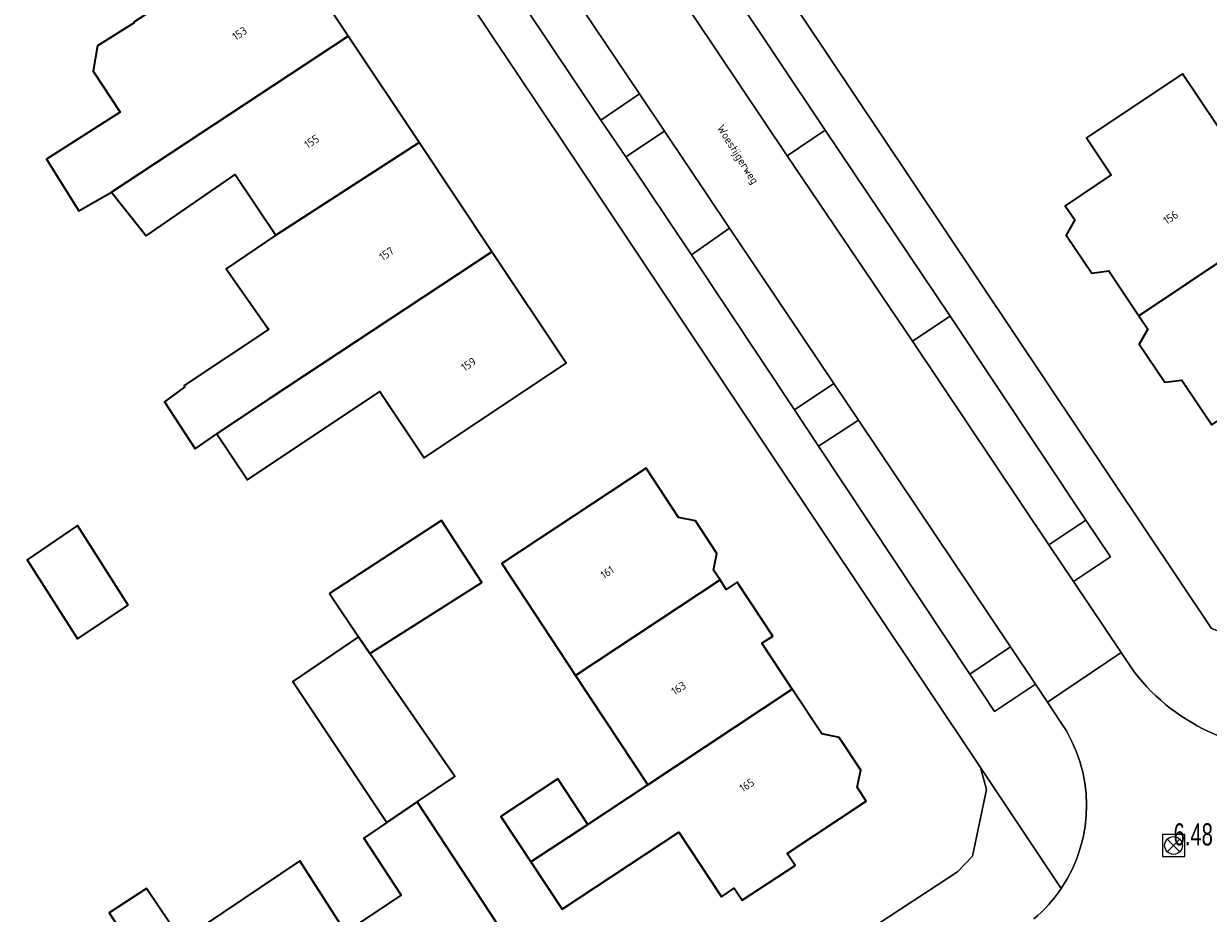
# Model space of a CAD drawing. Header units: metres. Extents: x 154991 to 155595, y 461305 to 461800.
# Tile 26 of 88: x 155057 to 155110, y 461647 to 461687. Entities that reach past the tile are written whole.
import ezdxf
from ezdxf.enums import TextEntityAlignment as Align

# ---------------------------------------------------------------- set-up
doc = ezdxf.new("R2010")
doc.units = ezdxf.units.M
for name, color, linetype, lineweight in [('B-WE-GR-GROENVOORZIENING-GV', 80, 'Continuous', 18), ('B-WE-OG-BEBOUWING-GV', 7, 'Continuous', 35), ('B-WE-OG-BEBOUWING-T18', 10, 'Continuous', 18), ('B-WE-OG-TERREIN_ERF-GV', 7, 'Continuous', 18), ('B-WE-OG-TOPOGRAFIE-T18', 10, 'Continuous', 18), ('B-WE-VH-VERHARDING_STRAATBAKSTEEN-GV', 252, 'Continuous', 18), ('B-WE-VH-VERHARDING_TEGEL-GV', 252, 'Continuous', 18)]:
    doc.layers.add(name, color=color, linetype=linetype, lineweight=lineweight)
doc.layers.add('RIOOLPUT', color=1, linetype='Continuous')
doc.styles.add('NLCS-ISO-M200-T18', font='NLCS-ISO.ttf', dxfattribs={"height": 0.36})

# ---------------------------------------------------------------- blocks, each defined once
blk = doc.blocks.new('RIOOLPUT', base_point=(155111.642364, 461649.747199))
at = {"layer": 'RIOOLPUT'}
blk.add_polyline3d([(155111.142364, 461650.247199, 0), (155111.142364, 461649.247199, 0), (155112.142364, 461649.247199, 0), (155112.142364, 461650.247199, 0)], close=True, dxfattribs=at)
for points in [[(155111.359522, 461650.030042, 0), (155111.925207, 461649.464357, 0)], [(155111.360446, 461649.465282, 0), (155111.926259, 461650.031094, 0)]]:
    blk.add_polyline3d(points, dxfattribs=at)
blk.add_circle((155111.642364, 461649.747199), 0.4, dxfattribs=at)

msp = doc.modelspace()

# ---------------------------------------------------------------- linework, layer by layer
at = {"layer": 'B-WE-GR-GROENVOORZIENING-GV', "flags": 128}
for points in [[(155084.587, 461684.211), (155082.852, 461683.033), (155083.976, 461681.387), (155085.712, 461682.541)], [(155094.442, 461669.525), (155093.345, 461671.173), (155091.57, 461669.993), (155092.644, 461668.347)], [(155103.015, 461663.907), (155104.119, 461662.264), (155105.789, 461663.368), (155104.677, 461665.03)], [(155099.458, 461658.096), (155100.566, 461656.411), (155102.406, 461657.645), (155101.289, 461659.323)]]:
    msp.add_lwpolyline(points, close=True, dxfattribs=at)
at = {"layer": 'B-WE-OG-BEBOUWING-GV', "flags": 128}
for points in [[(155060.837, 461679.791), (155071.487, 461686.816), (155068.282, 461691.627), (155061.84, 461687.437), (155061.859, 461687.408), (155060.205, 461686.372), (155060.016, 461685.237), (155061.228, 461683.393), (155057.908, 461681.282), (155059.369, 461678.944)], [(155074.681, 461682.02), (155071.487, 461686.816), (155060.837, 461679.791), (155062.393, 461677.817), (155066.407, 461680.58), (155068.224, 461677.853)], [(155107.068, 461674.223), (155113.456, 461678.495), (155113.54, 461678.369), (155118.446, 461681.65), (155116.988, 461683.831), (155112.082, 461680.55), (155109.025, 461685.121), (155104.702, 461682.231), (155105.818, 461680.563), (155103.752, 461679.181), (155104.18, 461678.54), (155103.79, 461677.861), (155104.941, 461676.142), (155105.715, 461676.245)], [(155065.57, 461668.917), (155067.974, 461670.514), (155077.955, 461677.106), (155074.681, 461682.02), (155068.224, 461677.853), (155066.002, 461676.335), (155067.822, 461673.725), (155067.904, 461673.607), (155064.111, 461671.079), (155064.138, 461671.025), (155063.219, 461670.35), (155064.597, 461668.241)], [(155113.54, 461678.369), (155113.456, 461678.495), (155107.068, 461674.223), (155107.468, 461673.625), (155107.079, 461672.95), (155108.23, 461671.23), (155109, 461671.333), (155110.348, 461669.318), (155120.952, 461676.41), (155119.841, 461678.071), (155117.414, 461676.448), (155117.268, 461676.666), (155115.48, 461675.47)], [(155077.955, 461677.106), (155067.974, 461670.514), (155065.57, 461668.917), (155066.961, 461666.842), (155072.907, 461670.822), (155074.9, 461667.83), (155081.296, 461672.09)], [(155088.216, 461662.331), (155087.922, 461662.775), (155088.079, 461663.524), (155087.112, 461664.988), (155086.354, 461665.148), (155084.89, 461667.361), (155078.394, 461663.067), (155081.72, 461658.036)], [(155061.587, 461661.195), (155059.305, 461664.779), (155057.035, 461663.239), (155059.305, 461659.682)], [(155070.651, 461661.725), (155070.743, 461661.587), (155071.954, 461659.777), (155072.465, 461659.013), (155077.499, 461662.222), (155075.679, 461665.014)], [(155084.974, 461653.114), (155091.47, 461657.409), (155090.102, 461659.478), (155090.598, 461659.806), (155088.994, 461662.232), (155088.498, 461661.904), (155088.216, 461662.331), (155081.72, 461658.036)], [(155072.465, 461659.013), (155071.954, 461659.777), (155069.002, 461657.757), (155073.222, 461651.406), (155074.591, 461652.335), (155076.287, 461653.486)], [(155091.47, 461657.409), (155084.974, 461653.114), (155082.269, 461651.326), (155079.711, 461649.635), (155081.117, 461647.513), (155086.359, 461650.978), (155088.28, 461648.071), (155088.859, 461648.454), (155089.22, 461647.909), (155091.591, 461649.477), (155091.231, 461650.022), (155094.796, 461652.378), (155094.385, 461652.999), (155094.547, 461653.769), (155093.579, 461655.233), (155092.8, 461655.397)], [(155079.711, 461649.635), (155082.269, 461651.326), (155080.915, 461653.374), (155078.356, 461651.681)], [(155075.355, 461640.026), (155075.805, 461640.321), (155076.556, 461640.144), (155078.061, 461641.131), (155078.2, 461641.891), (155080.465, 461643.376), (155074.591, 461652.335), (155073.222, 461651.406), (155072.189, 461650.705), (155073.867, 461648.133), (155071.37, 461646.473), (155071.201, 461646.361)], [(155071.37, 461646.473), (155069.317, 461649.679), (155064.133, 461646.199), (155070.337, 461636.736), (155072.453, 461638.123), (155073.204, 461637.946), (155074.71, 461638.933), (155074.848, 461639.694), (155075.355, 461640.026), (155071.201, 461646.361)], [(155061.209, 461639.715), (155065.319, 461633.446), (155065.816, 461633.772), (155066.567, 461633.595), (155068.073, 461634.582), (155068.211, 461635.343), (155070.337, 461636.736), (155064.133, 461646.199), (155063.982, 461646.098), (155062.417, 461648.433), (155060.737, 461647.342), (155062.452, 461644.702), (155062.078, 461644.451), (155064.008, 461641.577)]]:
    msp.add_lwpolyline(points, close=True, dxfattribs=at)
at = {"layer": 'B-WE-OG-TERREIN_ERF-GV', "flags": 128}
for points in [[(155043.807, 461613.126), (155082.816, 461638.676), (155093.633, 461645.746), (155098.895, 461649.193), (155099.584, 461649.898), (155100.211, 461652.892), (155099.937, 461653.894), (155090.188, 461668.485), (155081.251, 461681.912), (155065.597, 461705.31), (155056.886, 461718.262)], [(155086.069, 461696.45), (155095.448, 461682.404), (155110.324, 461660.146), (155112.996, 461659.157), (155115.979, 461658.72), (155128.105, 461663.742), (155128.002, 461663.992), (155129.864, 461664.756), (155120.058, 461687.931), (155140.614, 461696.454), (155137.799, 461703.545), (155139.032, 461704.047), (155138.123, 461706.277)], [(155068.282, 461691.627), (155071.487, 461686.816), (155074.681, 461682.02), (155077.955, 461677.106), (155081.296, 461672.09), (155074.9, 461667.83), (155072.907, 461670.822), (155066.961, 461666.842), (155065.57, 461668.917), (155064.597, 461668.241), (155063.219, 461670.35), (155064.138, 461671.025), (155064.111, 461671.079), (155067.904, 461673.607), (155067.822, 461673.725), (155066.002, 461676.335), (155068.224, 461677.853), (155066.407, 461680.58), (155062.393, 461677.817), (155060.837, 461679.791), (155059.369, 461678.944), (155057.908, 461681.282), (155061.228, 461683.393), (155060.016, 461685.237), (155060.205, 461686.372), (155061.859, 461687.408)], [(155110.348, 461669.318), (155109, 461671.333), (155108.23, 461671.23), (155107.079, 461672.95), (155107.468, 461673.625), (155107.068, 461674.223), (155105.715, 461676.245), (155104.941, 461676.142), (155103.79, 461677.861), (155104.18, 461678.54), (155103.752, 461679.181), (155105.818, 461680.563), (155104.702, 461682.231), (155109.025, 461685.121), (155112.082, 461680.55)], [(155064.133, 461646.199), (155069.317, 461649.679), (155071.37, 461646.473), (155073.867, 461648.133), (155072.189, 461650.705), (155073.222, 461651.406), (155069.002, 461657.757), (155071.954, 461659.777), (155070.743, 461661.587), (155070.651, 461661.725), (155075.679, 461665.014), (155077.499, 461662.222), (155072.465, 461659.013), (155076.287, 461653.486), (155074.591, 461652.335), (155080.465, 461643.376)], [(155062.452, 461644.702), (155060.737, 461647.342), (155062.417, 461648.433), (155063.982, 461646.098)]]:
    msp.add_lwpolyline(points, dxfattribs=at)
for points in [[(155081.72, 461658.036), (155078.394, 461663.067), (155084.89, 461667.361), (155086.354, 461665.148), (155087.112, 461664.988), (155088.079, 461663.524), (155087.922, 461662.775), (155088.216, 461662.331), (155088.498, 461661.904), (155088.994, 461662.232), (155090.598, 461659.806), (155090.102, 461659.478), (155091.47, 461657.409), (155092.8, 461655.397), (155093.579, 461655.233), (155094.547, 461653.769), (155094.385, 461652.999), (155094.796, 461652.378), (155091.231, 461650.022), (155091.591, 461649.477), (155089.22, 461647.909), (155088.859, 461648.454), (155088.28, 461648.071), (155086.359, 461650.978), (155081.117, 461647.513), (155079.711, 461649.635), (155078.356, 461651.681), (155080.915, 461653.374), (155082.269, 461651.326), (155084.974, 461653.114)], [(155061.587, 461661.195), (155059.305, 461659.682), (155057.035, 461663.239), (155059.305, 461664.779)]]:
    msp.add_lwpolyline(points, close=True, dxfattribs=at)
at = {"layer": 'B-WE-VH-VERHARDING_STRAATBAKSTEEN-GV', "flags": 128}
for points in [[(155082.852, 461683.033), (155084.587, 461684.211), (155081.035, 461689.519), (155077.757, 461694.42), (155076.018, 461693.263)], [(155093.345, 461671.173), (155094.442, 461669.525), (155101.289, 461659.323), (155102.406, 461657.645), (155102.953, 461656.824), (155106.265, 461659.072), (155104.119, 461662.264), (155103.015, 461663.907), (155096.87, 461673.089), (155091.245, 461681.427), (155084.972, 461690.805), (155084.344, 461691.746), (155081.035, 461689.519), (155084.587, 461684.211), (155085.712, 461682.541), (155088.642, 461678.166)], [(155091.245, 461681.427), (155092.947, 461682.581), (155086.691, 461691.954), (155084.972, 461690.805)], [(155088.642, 461678.166), (155085.712, 461682.541), (155083.976, 461681.387), (155086.928, 461676.964)], [(155092.947, 461682.581), (155091.245, 461681.427), (155096.87, 461673.089), (155098.574, 461674.207)], [(155091.57, 461669.993), (155093.345, 461671.173), (155088.642, 461678.166), (155086.928, 461676.964)], [(155096.87, 461673.089), (155103.015, 461663.907), (155104.677, 461665.03), (155098.574, 461674.207)], [(155101.289, 461659.323), (155094.442, 461669.525), (155092.644, 461668.347), (155099.458, 461658.096)]]:
    msp.add_lwpolyline(points, close=True, dxfattribs=at)
msp.add_lwpolyline([(155106.852, 461658.198), (155106.265, 461659.072), (155102.953, 461656.824), (155103.524, 461655.965)], dxfattribs=at)
at = {"layer": 'B-WE-VH-VERHARDING_STRAATBAKSTEEN-GV'}
for points in [[(155114.986, 461654.742, -0.264211), (155106.852, 461658.198)], [(155103.524, 461655.965, -0.308846), (155103.567, 461648.437)], [(155103.567, 461648.437, -0.069123), (155102.343, 461647.072)]]:
    msp.add_lwpolyline(points, format="xyb", dxfattribs=at)
at = {"layer": 'B-WE-VH-VERHARDING_TEGEL-GV', "flags": 128}
for points in [[(155041.726, 461769.847), (155034.803, 461765.513), (155035.895, 461764.014), (155048.374, 461747.02), (155052.647, 461741.176), (155053.793, 461739.662), (155058.539, 461733.185), (155063.155, 461726.892), (155064.281, 461725.285), (155067.323, 461720.893), (155068.449, 461719.233), (155073.536, 461711.694), (155076.484, 461707.265), (155077.595, 461705.602), (155085.574, 461693.63), (155086.691, 461691.954), (155092.947, 461682.581), (155098.574, 461674.207), (155104.677, 461665.03), (155105.789, 461663.368), (155104.119, 461662.264), (155106.265, 461659.072), (155106.852, 461658.198)], [(155103.524, 461655.965), (155102.953, 461656.824), (155102.406, 461657.645), (155100.566, 461656.411), (155099.458, 461658.096), (155092.644, 461668.347), (155091.57, 461669.993), (155086.928, 461676.964), (155083.976, 461681.387), (155082.852, 461683.033), (155076.018, 461693.263), (155074.897, 461694.938), (155070.786, 461701.095), (155067.852, 461705.454), (155066.725, 461707.125), (155060.962, 461715.756), (155059.491, 461717.917), (155058.361, 461719.563), (155056.582, 461722.153)], [(155056.886, 461718.262), (155065.597, 461705.31), (155081.251, 461681.912), (155090.188, 461668.485), (155099.937, 461653.894), (155103.567, 461648.437)], [(155128.003, 461663.992), (155128.002, 461663.992), (155128.105, 461663.742), (155115.979, 461658.72), (155112.996, 461659.157), (155110.324, 461660.146), (155095.448, 461682.404), (155086.069, 461696.45)], [(155103.567, 461648.437), (155099.937, 461653.894), (155100.211, 461652.892), (155099.584, 461649.898), (155098.895, 461649.193), (155093.633, 461645.746), (155082.816, 461638.676), (155043.807, 461613.126), (155036.84, 461608.563)]]:
    msp.add_lwpolyline(points, dxfattribs=at)
at = {"layer": 'B-WE-VH-VERHARDING_TEGEL-GV'}
for points in [[(155106.852, 461658.198, 0.264211), (155114.986, 461654.742, 0.264211)], [(155103.567, 461648.437, 0.308846), (155103.524, 461655.965)], [(155102.343, 461647.072, 0.069123), (155103.567, 461648.437)]]:
    msp.add_lwpolyline(points, format="xyb", dxfattribs=at)

# ---------------------------------------------------------------- block references
at = {"layer": 'RIOOLPUT'}
msp.add_blockref('RIOOLPUT', (155108.623, 461650.378), dxfattribs=at)

# ---------------------------------------------------------------- texts
at = {"layer": 'B-WE-OG-BEBOUWING-T18', "style": 'NLCS-ISO-M200-T18'}
for s, rotation, p in [('153', 33.7, (155066.601, 461686.935)), ('155', 33.7, (155069.844, 461682.067)), ('156', 33.6, (155108.491, 461678.651)), ('157', 33.7, (155073.21, 461677.014)), ('159', 33.7, (155076.902, 461672.04)), ('161', 33.2, (155083.141, 461662.674)), ('163', 33.2, (155086.353, 461657.451)), ('165', 33.2, (155089.422, 461653.093))]:
    msp.add_text(s, height=0.36, rotation=rotation, dxfattribs=at).set_placement(p, align=Align.MIDDLE)
at = {"layer": 'B-WE-OG-TOPOGRAFIE-T18', "style": 'NLCS-ISO-M200-T18'}
msp.add_text('Woestijgerweg', height=0.36, rotation=302.1, dxfattribs=at).set_placement((155088.977, 461681.462), align=Align.MIDDLE)
at = {"layer": 'RIOOLPUT', "width": 0.68}
msp.add_text('6.48', height=1, dxfattribs=at).set_placement((155108.623, 461650.378))

doc.saveas('drawing.dxf')
